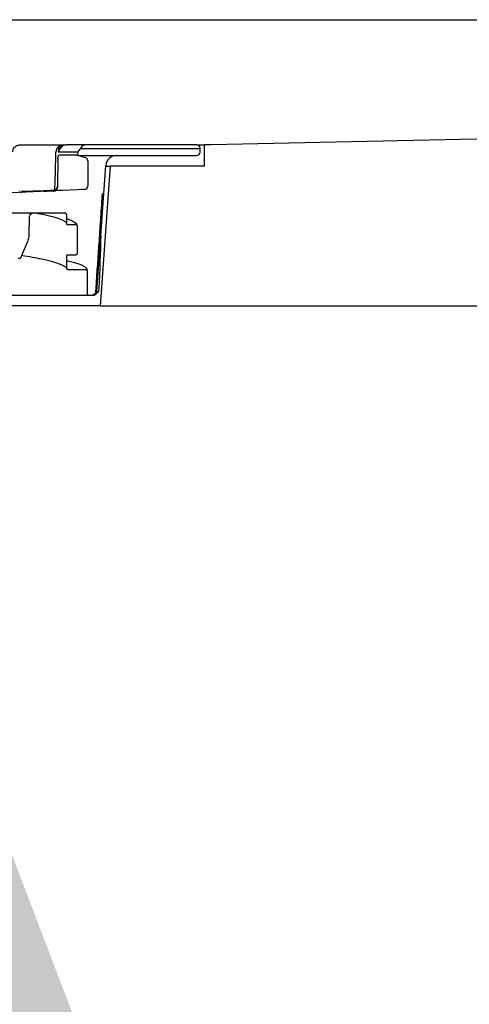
# Model space of a CAD drawing. Header units: millimetres. Extents: x -13716 to 13716, y -300 to 4365.
# Tile 28 of 30: x 1791 to 1854, y 3887 to 4024. Entities that reach past the tile are written whole.
import ezdxf

# ---------------------------------------------------------------- set-up
doc = ezdxf.new("R2010")
doc.units = ezdxf.units.MM
doc.header["$LTSCALE"] = 15
doc.layers.add('_Sichtbarkanten', color=7, linetype='Continuous', lineweight=25)
doc.layers.add('Symbol (ISO)', color=7, linetype='Continuous', lineweight=25)
doc.styles.add('Bezeichnungstext (DIN)', font='verdana.ttf')

msp = doc.modelspace()

# ---------------------------------------------------------------- linework, layer by layer
at = {"layer": '_Sichtbarkanten'}
for p, q in [((839.39, 4024.24), (2642.76, 4024.24)), ((2642.76, 4024.24), (1817.56, 4006.74)), ((1792.86, 4006.74), (1796.88, 4006.74)), ((1796.17, 4005.74), (1796.57, 4006.32)), ((1796.88, 4006.74), (1797.12, 4006.74)), ((1797.12, 4006.74), (1797.34, 4006.74)), ((1800.15, 4006.74), (1797.34, 4006.74)), ((1799.34, 4006.32), (1798.92, 4005.74)), ((1799.28, 4006.24), (1815.75, 4006.24)), ((1815.56, 4006.74), (1800.15, 4006.74)), ((1815.56, 4006.74), (1816.58, 4006.74)), ((1815.75, 4006.24), (1816.06, 4006.24)), ((1816.04, 4005.72), (1816.06, 4006.24)), ((1816.06, 4006.24), (1816.06, 4006.27)), ((1816.58, 4006.74), (1816.58, 4003.74)), ((1817.56, 4006.74), (1816.58, 4006.74)), ((1796.17, 4005.75), (1796.17, 4005.74)), ((1796.17, 4005.74), (1798.92, 4005.74)), ((1798.91, 4005.29), (1796.31, 4005.29)), ((1798.92, 4005.74), (1798.91, 4005.29)), ((1798.91, 4005.29), (1799.97, 4004.99)), ((1799.09, 4005.24), (1804.07, 4005.24)), ((1804.07, 4005.24), (1804.34, 4005.24)), ((1804.34, 4005.24), (1815.54, 4005.24)), ((1796.16, 4004.81), (1796.09, 4000.93)), ((1800.33, 4004.5), (1800.33, 4000.98)), ((1801.61, 3986.2), (1802.84, 4003.84)), ((1803.44, 4003.74), (1802.08, 3984.24)), ((1802.84, 4003.74), (1803.44, 4003.74)), ((1816.58, 4003.74), (1803.44, 4003.74)), ((1799.85, 4000.49), (1788.59, 3999.96)), ((1790.81, 4000.24), (1790.81, 4000.24)), ((1795.57, 4000.24), (1794.77, 4000.24)), ((1788.75, 3997.24), (1792.46, 3997.24)), ((1792.13, 3994.12), (1792.17, 3996.75)), ((1792.46, 3997.24), (1792.67, 3997.24)), ((1792.67, 3997.24), (1797.13, 3997.24)), ((1797.33, 3997.04), (1797.33, 3995.78)), ((1798.83, 3995.38), (1798.83, 3991.53)), ((1790.96, 3990.96), (1791.97, 3993.38)), ((1797.33, 3991.13), (1797.33, 3989.53)), ((1798.63, 3991.33), (1797.53, 3991.33)), ((1797.53, 3989.33), (1800.02, 3989.33)), ((1800.23, 3989.13), (1800.23, 3985.94)), ((1789.67, 3985.74), (1800.43, 3985.74)), ((1800.43, 3985.74), (1801.11, 3985.74)), ((1802.08, 3984.24), (1680.08, 3984.24)), ((1802.08, 3984.24), (2655.48, 3984.24))]:
    msp.add_line(p, q, dxfattribs=at)
for centre, radius, start, end in [((1796.88, 4005.74), 1, 90, 178.5322), ((1800.15, 4005.74), 1, 90, 144.3382), ((1815.56, 4006.24), 0.5, 3.727, 90), ((1799.83, 4004.5), 0.5, 0, 74), ((1804.34, 4003.74), 1.5, 90, 176), ((1815.54, 4005.74), 0.5, 270, 358), ((1799.83, 4000.98), 0.5, 272.6803, 0), ((1792.67, 3996.74), 0.5, 90, 179), ((1797.13, 3997.04), 0.2, 0, 90), ((1790.13, 3994.16), 2, 337.3387, 359), ((1790.78, 3991.04), 0.2, 202.6613, 337.3387), ((1800.43, 3985.94), 0.2, 180, 270), ((1801.11, 3986.24), 0.5, 270, 356)]:
    msp.add_arc(centre, radius, start, end, dxfattribs=at)
for centre, major_axis, ratio, start_param, end_param in [((1797.12, 4005.74), (0, 1), 0.952454, 0, 1.553343), ((1797.34, 4005.74), (0, 1), 0.952454, 0, 0.948381), ((1795.57, 4000.92), (0.525, -0.013), 0.953365, 4.785131, 6.291323), ((1790.87, 4000.05), (0.003, 0.2), 0.995814, 0.045607, 0.336674), ((1791.25, 4000.05), (-0.003, 0.2), 0.995829, 0.031887, 0.310356), ((1795.56, 4000.74), (0.525, -0.013), 0.953359, 4.73869, 5.227973)]:
    msp.add_ellipse(centre, major_axis=major_axis, ratio=ratio, start_param=start_param, end_param=end_param, dxfattribs=at)
for points, knots in [([(1789.83, 4005.76), (1789.83, 4005.87), (1789.85, 4005.98), (1789.92, 4006.18), (1789.98, 4006.28), (1790.11, 4006.44), (1790.19, 4006.52), (1790.37, 4006.63), (1790.47, 4006.68), (1790.61, 4006.71), (1790.65, 4006.72), (1790.74, 4006.73), (1790.78, 4006.74), (1790.83, 4006.74)], [0, 0, 0, 0, 0.0323628, 0.0323628, 0.0642085, 0.0642085, 0.0960728, 0.0960728, 0.1279364, 0.1279364, 0.1407555, 0.1407555, 0.1537916, 0.1537916, 0.1537916, 0.1537916]), ([(1790.83, 4006.74), (1790.83, 4006.74), (1790.83, 4006.74), (1790.83, 4006.74), (1790.83, 4006.74), (1790.83, 4006.74), (1790.83, 4006.74), (1790.84, 4006.74), (1790.84, 4006.74), (1790.84, 4006.74), (1790.85, 4006.74), (1790.85, 4006.74), (1790.85, 4006.74), (1790.86, 4006.74), (1790.86, 4006.74), (1790.87, 4006.74), (1790.88, 4006.74), (1790.88, 4006.74), (1790.89, 4006.74), (1790.89, 4006.74), (1790.9, 4006.74), (1790.91, 4006.74), (1790.92, 4006.74), (1790.92, 4006.74), (1790.93, 4006.74), (1790.94, 4006.74), (1790.94, 4006.74), (1790.95, 4006.74)], [0.1914781, 0.1914781, 0.1914781, 0.1914781, 0.2727273, 0.2727273, 0.2727273, 0.3636364, 0.3636364, 0.3636364, 0.4545455, 0.4545455, 0.4545455, 0.5454545, 0.5454545, 0.5454545, 0.6363636, 0.6363636, 0.6363636, 0.7272727, 0.7272727, 0.7272727, 0.8181818, 0.8181818, 0.8181818, 0.9090909, 0.9090909, 0.9090909, 0.9957727, 0.9957727, 0.9957727, 0.9957727]), ([(1790.95, 4006.74), (1791.07, 4006.74), (1791.2, 4006.74), (1791.33, 4006.74), (1791.36, 4006.74)], [0, 0, 0, 0, 0.1428571, 0.175015, 0.175015, 0.175015, 0.175015]), ([(1791.63, 4006.74), (1791.72, 4006.74), (1791.92, 4006.74), (1792.19, 4006.74), (1792.44, 4006.74), (1792.6, 4006.74), (1792.67, 4006.74), (1792.67, 4006.74)], [0.2981284, 0.2981284, 0.2981284, 0.2981284, 0.4285714, 0.5714286, 0.7142857, 0.8571429, 0.858539, 0.858539, 0.858539, 0.858539]), ([(1796.16, 4004.81), (1796.16, 4004.84), (1796.16, 4004.87), (1796.16, 4004.94), (1796.17, 4004.97), (1796.18, 4005.06), (1796.19, 4005.11), (1796.22, 4005.19), (1796.23, 4005.22), (1796.26, 4005.26), (1796.27, 4005.27), (1796.29, 4005.28), (1796.3, 4005.29), (1796.31, 4005.29)], [-0.07602309, -0.07602309, -0.07602309, -0.07602309, -0.06637957, -0.06637957, -0.05627322, -0.05627322, -0.03830342, -0.03830342, -0.02028456, -0.02028456, -0.00990727, -0.00990727, -0.000001, -0.000001, -0.000001, -0.000001]), ([(1795.63, 4000.42), (1795.64, 4000.44), (1795.66, 4000.46), (1795.7, 4000.52), (1795.72, 4000.57), (1795.74, 4000.66), (1795.74, 4000.69), (1795.74, 4000.72)], [0.04437756, 0.04437756, 0.04437756, 0.04437756, 0.05178387, 0.05178387, 0.06760826, 0.06760826, 0.07742124, 0.07742124, 0.07742124, 0.07742124]), ([(1796.09, 4000.91), (1796.09, 4000.88), (1796.09, 4000.85), (1796.08, 4000.79), (1796.08, 4000.77), (1796.06, 4000.68), (1796.03, 4000.63), (1795.97, 4000.54), (1795.94, 4000.5), (1795.85, 4000.44), (1795.8, 4000.42), (1795.75, 4000.42), (1795.75, 4000.42), (1795.75, 4000.42)], [0.00000905, 0.00000905, 0.00000905, 0.00000905, 0.00839146, 0.00839146, 0.01732445, 0.01732445, 0.03658707, 0.03658707, 0.05897971, 0.05897971, 0.08450589, 0.08450589, 0.08487978, 0.08487978, 0.08487978, 0.08487978]), ([(1796.09, 4000.91), (1796.09, 4000.91), (1796.09, 4000.91), (1796.09, 4000.92), (1796.09, 4000.92), (1796.09, 4000.93)], [-0.002238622, -0.002238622, -0.002238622, -0.002238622, -0.001130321, -0.001130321, 0, 0, 0, 0]), ([(1790.86, 4000.25), (1790.86, 4000.25), (1790.86, 4000.25), (1790.86, 4000.25), (1790.86, 4000.25), (1790.86, 4000.25)], [0.00060001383, 0.00060001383, 0.00060001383, 0.00060001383, 0.00062617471, 0.00062617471, 0.00064218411, 0.00064218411, 0.00064218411, 0.00064218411]), ([(1790.93, 4000.07), (1790.93, 4000.07), (1790.93, 4000.07), (1790.93, 4000.07), (1790.93, 4000.07), (1790.93, 4000.07), (1790.93, 4000.07), (1790.94, 4000.07), (1790.94, 4000.07), (1790.94, 4000.07), (1790.94, 4000.07), (1790.94, 4000.07), (1790.95, 4000.07), (1790.95, 4000.07), (1790.95, 4000.07), (1790.96, 4000.08), (1790.97, 4000.08), (1790.99, 4000.09), (1791.01, 4000.09), (1791.04, 4000.11), (1791.05, 4000.12), (1791.07, 4000.15), (1791.08, 4000.15), (1791.08, 4000.16)], [0.04406967, 0.04406967, 0.04406967, 0.04406967, 0.04519081, 0.04519081, 0.04587016, 0.04587016, 0.04648847, 0.04648847, 0.0468297, 0.0468297, 0.04737015, 0.04737015, 0.047976, 0.047976, 0.04897671, 0.04897671, 0.05109223, 0.05109223, 0.05571412, 0.05571412, 0.06199092, 0.06199092, 0.06452019, 0.06452019, 0.06452019, 0.06452019]), ([(1791.08, 4000.16), (1791.08, 4000.16), (1791.08, 4000.16), (1791.08, 4000.16), (1791.08, 4000.16), (1791.08, 4000.16), (1791.08, 4000.16), (1791.09, 4000.17), (1791.09, 4000.17), (1791.09, 4000.17), (1791.09, 4000.18), (1791.1, 4000.19), (1791.11, 4000.2), (1791.14, 4000.22), (1791.15, 4000.23), (1791.18, 4000.24), (1791.18, 4000.24), (1791.18, 4000.24)], [0, 0, 0, 0, 0.00002014, 0.00002014, 0.00010382, 0.00010382, 0.00032697, 0.00032697, 0.0009221, 0.0009221, 0.00251019, 0.00251019, 0.00566015, 0.00566015, 0.0121567, 0.0121567, 0.0125948, 0.0125948, 0.0125948, 0.0125948]), ([(1791.08, 4000.16), (1791.09, 4000.18), (1791.11, 4000.2), (1791.14, 4000.22), (1791.16, 4000.23), (1791.18, 4000.24)], [0, 0, 0, 0, 0.00644445, 0.00644445, 0.01257479, 0.01257479, 0.01257479, 0.01257479]), ([(1791.18, 4000.24), (1791.18, 4000.24), (1791.19, 4000.24), (1791.2, 4000.24), (1791.21, 4000.25), (1791.22, 4000.25), (1791.23, 4000.25), (1791.23, 4000.25), (1791.23, 4000.25), (1791.24, 4000.25), (1791.24, 4000.25), (1791.25, 4000.25), (1791.25, 4000.25), (1791.25, 4000.25), (1791.25, 4000.25), (1791.25, 4000.25), (1791.25, 4000.25), (1791.25, 4000.25), (1791.25, 4000.25), (1791.25, 4000.25)], [0.011760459, 0.011760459, 0.011760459, 0.011760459, 0.012900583, 0.012900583, 0.015852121, 0.015852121, 0.016833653, 0.016833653, 0.017160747, 0.017160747, 0.018797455, 0.018797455, 0.018950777, 0.018950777, 0.019065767, 0.019065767, 0.019087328, 0.019087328, 0.019097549, 0.019097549, 0.019097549, 0.019097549]), ([(1791.25, 4000.25), (1791.25, 4000.25), (1791.25, 4000.25), (1791.24, 4000.25), (1791.24, 4000.25), (1791.24, 4000.25), (1791.24, 4000.25)], [0.0000001, 0.0000001, 0.0000001, 0.0000001, 0.3333333, 0.3333333, 0.3333333, 0.5010322, 0.5010322, 0.5010322, 0.5010322]), ([(1795.31, 4000.24), (1795.28, 4000.24), (1795.27, 4000.24), (1795.25, 4000.24), (1795.25, 4000.24), (1795.24, 4000.24), (1795.24, 4000.24), (1795.24, 4000.24), (1795.24, 4000.24), (1795.24, 4000.24), (1795.24, 4000.24), (1795.24, 4000.24), (1795.24, 4000.24), (1795.24, 4000.24), (1795.24, 4000.24), (1795.24, 4000.24), (1795.24, 4000.24), (1795.24, 4000.24), (1795.24, 4000.24), (1795.24, 4000.24), (1795.24, 4000.24), (1795.24, 4000.24)], [0, 0, 0, 0, 0.02412583, 0.02412583, 0.03611203, 0.03611203, 0.04060378, 0.04060378, 0.04397241, 0.04397241, 0.04428821, 0.04428821, 0.0444386, 0.0444386, 0.04447654, 0.04447654, 0.04460284, 0.04460284, 0.04490357, 0.04490357, 0.04505387, 0.04505387, 0.04505387, 0.04505387]), ([(1799.47, 4000.52), (1799.48, 4000.52), (1799.48, 4000.52), (1799.49, 4000.52), (1799.5, 4000.53), (1799.5, 4000.53), (1799.51, 4000.53), (1799.51, 4000.53), (1799.51, 4000.53), (1799.51, 4000.53), (1799.51, 4000.53), (1799.52, 4000.53), (1799.52, 4000.53), (1799.52, 4000.53)], [0, 0, 0, 0, 0.001964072, 0.001964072, 0.003699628, 0.003699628, 0.004813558, 0.004813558, 0.005585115, 0.005585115, 0.006866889, 0.006866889, 0.007234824, 0.007234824, 0.007234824, 0.007234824]), ([(1799.87, 4000.52), (1799.88, 4000.52), (1799.89, 4000.52), (1799.9, 4000.53), (1799.91, 4000.53), (1799.92, 4000.53), (1799.92, 4000.53), (1799.93, 4000.53), (1799.93, 4000.53), (1799.93, 4000.53), (1799.93, 4000.53), (1799.93, 4000.53), (1799.93, 4000.53), (1799.93, 4000.53)], [0, 0, 0, 0, 0.00266506, 0.00266506, 0.004940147, 0.004940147, 0.006128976, 0.006128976, 0.006779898, 0.006779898, 0.007845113, 0.007845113, 0.008551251, 0.008551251, 0.008551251, 0.008551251]), ([(1801.49, 3986.72), (1801.64, 3988.92), (1801.79, 3991.13), (1802.02, 3994.43), (1802.09, 3995.53), (1802.2, 3997.18), (1802.24, 3997.73), (1802.29, 3998.56), (1802.31, 3998.83), (1802.34, 3999.25), (1802.34, 3999.38), (1802.36, 3999.66), (1802.37, 3999.8), (1802.37, 3999.93)], [0, 0, 0, 0, 0.662065, 0.662065, 0.993432, 0.993432, 1.159362, 1.159362, 1.24252, 1.24252, 1.284246, 1.284246, 1.326292, 1.326292, 1.326292, 1.326292]), ([(1792.48, 3997.07), (1792.48, 3997.07), (1792.48, 3997.07), (1792.48, 3997.07), (1792.48, 3997.07), (1792.48, 3997.07), (1792.48, 3997.07), (1792.48, 3997.08), (1792.48, 3997.08), (1792.49, 3997.1), (1792.49, 3997.11), (1792.51, 3997.14), (1792.52, 3997.16), (1792.55, 3997.19), (1792.56, 3997.2), (1792.6, 3997.22), (1792.62, 3997.23), (1792.65, 3997.24), (1792.66, 3997.24), (1792.67, 3997.24), (1792.67, 3997.24), (1792.68, 3997.24), (1792.68, 3997.24), (1792.68, 3997.24), (1792.68, 3997.24), (1792.68, 3997.24), (1792.68, 3997.24), (1792.68, 3997.24), (1792.68, 3997.24), (1792.68, 3997.24), (1792.68, 3997.24), (1792.68, 3997.24)], [0, 0, 0, 0, 0.0000105, 0.0000105, 0.00012254, 0.00012254, 0.00027191, 0.00027191, 0.00186654, 0.00186654, 0.00502204, 0.00502204, 0.01139489, 0.01139489, 0.01776415, 0.01776415, 0.02423355, 0.02423355, 0.02666538, 0.02666538, 0.02747465, 0.02747465, 0.02774436, 0.02774436, 0.0278343, 0.0278343, 0.02785299, 0.02785299, 0.02786406, 0.02786406, 0.02793764, 0.02793764, 0.02793764, 0.02793764]), ([(1792.71, 3997.23), (1792.7, 3997.24), (1792.69, 3997.24), (1792.68, 3997.24), (1792.68, 3997.24), (1792.68, 3997.24), (1792.68, 3997.24), (1792.68, 3997.24), (1792.68, 3997.24), (1792.68, 3997.24), (1792.68, 3997.24), (1792.68, 3997.24), (1792.68, 3997.24), (1792.68, 3997.24), (1792.68, 3997.24), (1792.68, 3997.24), (1792.68, 3997.24), (1792.68, 3997.24), (1792.68, 3997.24), (1792.68, 3997.24), (1792.69, 3997.24), (1792.7, 3997.24), (1792.72, 3997.24), (1792.8, 3997.24), (1792.88, 3997.24), (1793.19, 3997.24), (1793.44, 3997.24), (1793.87, 3997.24), (1794.05, 3997.24), (1794.27, 3997.24), (1794.3, 3997.24), (1794.34, 3997.24), (1794.35, 3997.24), (1794.36, 3997.24), (1794.36, 3997.24), (1794.36, 3997.24), (1794.36, 3997.24), (1794.36, 3997.24), (1794.36, 3997.24), (1794.36, 3997.24)], [0, 0, 0, 0, 0.0031789, 0.0031789, 0.0033781, 0.0033781, 0.0034528, 0.0034528, 0.0034663, 0.0034663, 0.0034863, 0.0034863, 0.0034987, 0.0034987, 0.0038033, 0.0038033, 0.004754, 0.004754, 0.0076069, 0.0076069, 0.0161713, 0.0161713, 0.0418748, 0.0418748, 0.1189402, 0.1189402, 0.349981, 0.349981, 0.5232406, 0.5232406, 0.5557267, 0.5557267, 0.5618178, 0.5618178, 0.564102, 0.564102, 0.5641555, 0.5641555, 0.5641951, 0.5641951, 0.5641951, 0.5641951]), ([(1797.33, 3995.78), (1797.33, 3995.81), (1797.32, 3995.84), (1797.12, 3996.07), (1796.6, 3996.33), (1795, 3996.79), (1793.98, 3997.01), (1792.71, 3997.23)], [0, 0, 0, 0, 0.347044, 0.347044, 1.393554, 1.393554, 2.339338, 2.339338, 2.339338, 2.339338]), ([(1797.33, 3996.44), (1797.88, 3996.26), (1798.27, 3996.09), (1798.7, 3995.75), (1798.83, 3995.58), (1798.83, 3995.38)], [1.139706, 1.139706, 1.139706, 1.139706, 1.88642, 1.88642, 2.396557, 2.396557, 2.396557, 2.396557]), ([(1797.33, 3995.78), (1797.33, 3995.76), (1797.33, 3995.73), (1797.35, 3995.68), (1797.37, 3995.66), (1797.4, 3995.62), (1797.43, 3995.61), (1797.47, 3995.59), (1797.5, 3995.58), (1797.53, 3995.58)], [-0.03155404, -0.03155404, -0.03155404, -0.03155404, -0.02364069, -0.02364069, -0.01591774, -0.01591774, -0.00790638, -0.00790638, 0, 0, 0, 0]), ([(1797.53, 3995.58), (1797.71, 3995.58), (1797.89, 3995.58), (1798.26, 3995.58), (1798.44, 3995.58), (1798.63, 3995.58)], [-0.109884, -0.109884, -0.109884, -0.109884, -0.0549989, -0.0549989, 0, 0, 0, 0]), ([(1798.63, 3995.58), (1798.65, 3995.58), (1798.68, 3995.58), (1798.73, 3995.56), (1798.75, 3995.54), (1798.79, 3995.51), (1798.8, 3995.48), (1798.82, 3995.43), (1798.83, 3995.41), (1798.83, 3995.38)], [-0.03155601, -0.03155601, -0.03155601, -0.03155601, -0.02371571, -0.02371571, -0.01600154, -0.01600154, -0.00795658, -0.00795658, 0, 0, 0, 0]), ([(1797.33, 3989.53), (1797.33, 3989.67), (1796.24, 3990.29), (1793.09, 3990.92), (1792.15, 3991.09), (1791.08, 3991.25)], [0, 0, 0, 0, 2.013998, 2.013998, 2.706448, 2.706448, 2.706448, 2.706448]), ([(1797.53, 3991.33), (1797.5, 3991.33), (1797.47, 3991.33), (1797.43, 3991.31), (1797.4, 3991.29), (1797.37, 3991.26), (1797.35, 3991.23), (1797.33, 3991.18), (1797.33, 3991.16), (1797.33, 3991.13)], [-0.03155734, -0.03155734, -0.03155734, -0.03155734, -0.02371828, -0.02371828, -0.01600415, -0.01600415, -0.00795813, -0.00795813, 0, 0, 0, 0]), ([(1798.83, 3991.53), (1798.83, 3991.51), (1798.82, 3991.48), (1798.8, 3991.43), (1798.79, 3991.41), (1798.75, 3991.37), (1798.73, 3991.36), (1798.68, 3991.34), (1798.65, 3991.33), (1798.63, 3991.33)], [-0.03155283, -0.03155283, -0.03155283, -0.03155283, -0.02364153, -0.02364153, -0.01591899, -0.01591899, -0.00790713, -0.00790713, 0, 0, 0, 0]), ([(1797.33, 3990.55), (1797.45, 3990.52), (1797.58, 3990.49), (1799.28, 3990.08), (1800.23, 3989.79), (1800.23, 3989.13)], [1.796648, 1.796648, 1.796648, 1.796648, 1.92358, 1.92358, 3.60436, 3.60436, 3.60436, 3.60436]), ([(1797.33, 3989.53), (1797.33, 3989.51), (1797.33, 3989.48), (1797.35, 3989.43), (1797.37, 3989.41), (1797.4, 3989.37), (1797.43, 3989.36), (1797.47, 3989.34), (1797.5, 3989.33), (1797.53, 3989.33)], [-0.03155405, -0.03155405, -0.03155405, -0.03155405, -0.0236407, -0.0236407, -0.01591774, -0.01591774, -0.00790638, -0.00790638, -0.00000013, -0.00000013, -0.00000013, -0.00000013]), ([(1800.02, 3989.33), (1800.05, 3989.33), (1800.08, 3989.33), (1800.13, 3989.31), (1800.15, 3989.29), (1800.19, 3989.26), (1800.2, 3989.23), (1800.22, 3989.18), (1800.23, 3989.16), (1800.23, 3989.13)], [-0.03155418, -0.03155418, -0.03155418, -0.03155418, -0.02371264, -0.02371264, -0.01599871, -0.01599871, -0.00795498, -0.00795498, 0, 0, 0, 0]), ([(1800.9, 3985.74), (1800.98, 3985.74), (1801.06, 3985.76), (1801.21, 3985.82), (1801.28, 3985.87), (1801.38, 3985.99), (1801.41, 3986.06), (1801.44, 3986.16), (1801.44, 3986.19), (1801.45, 3986.21)], [0, 0, 0, 0, 0.0321364, 0.0321364, 0.0631904, 0.0631904, 0.0925096, 0.0925096, 0.1017826, 0.1017826, 0.1017826, 0.1017826]), ([(1801.45, 3986.21), (1801.46, 3986.33), (1801.47, 3986.45), (1801.48, 3986.62), (1801.48, 3986.67), (1801.49, 3986.72)], [0, 0, 0, 0, 0.03698768, 0.03698768, 0.05161342, 0.05161342, 0.05161342, 0.05161342]), ([(1801.89, 3986.7), (1801.89, 3986.59), (1801.87, 3986.48), (1801.79, 3986.28), (1801.74, 3986.19), (1801.63, 3986.06), (1801.58, 3986.01), (1801.53, 3985.97)], [0, 0, 0, 0, 0.03252875, 0.03252875, 0.06440426, 0.06440426, 0.08413151, 0.08413151, 0.08413151, 0.08413151])]:
    msp.add_open_spline(points, degree=3, knots=knots, dxfattribs=at)
for points in [[(1791.36, 4006.74), (1791.45, 4006.74), (1791.54, 4006.74), (1791.63, 4006.74)], [(1791.92, 4006.74), (1792.11, 4006.74), (1792.28, 4006.74), (1792.44, 4006.74)], [(1792.67, 4006.74), (1792.74, 4006.74), (1792.8, 4006.74), (1792.86, 4006.74)], [(1795.74, 4000.72), (1795.79, 4002.4), (1795.84, 4004.08), (1795.88, 4005.76)], [(1790.86, 4000.25), (1790.86, 4000.25), (1790.86, 4000.25), (1790.86, 4000.25)], [(1791.08, 4000.16), (1791.08, 4000.16), (1791.08, 4000.16), (1791.08, 4000.16)], [(1791.25, 4000.25), (1793.19, 4000.31), (1795.13, 4000.37), (1797.07, 4000.43)], [(1794.77, 4000.24), (1794.57, 4000.23), (1794.38, 4000.23), (1794.19, 4000.22)], [(1794.45, 4000.36), (1794.83, 4000.38), (1795.21, 4000.4), (1795.59, 4000.42)], [(1799.34, 4000.52), (1799.39, 4000.52), (1799.43, 4000.52), (1799.47, 4000.52)], [(1799.75, 4000.52), (1799.79, 4000.52), (1799.83, 4000.52), (1799.87, 4000.52)], [(1802.16, 3994.1), (1802.07, 3991.63), (1801.98, 3989.17), (1801.89, 3986.7)], [(1800.89, 3985.74), (1800.89, 3985.74), (1800.9, 3985.74), (1800.9, 3985.74)]]:
    msp.add_open_spline(points, degree=3, dxfattribs=at)

# ---------------------------------------------------------------- texts
at = {"layer": 'Symbol (ISO)', "insert": (1680.03, 3870.17), "char_height": 52.5, "attachment_point": 7, "style": 'Bezeichnungstext (DIN)'}
msp.add_mtext('A-A', dxfattribs=at)

doc.saveas('drawing.dxf')
